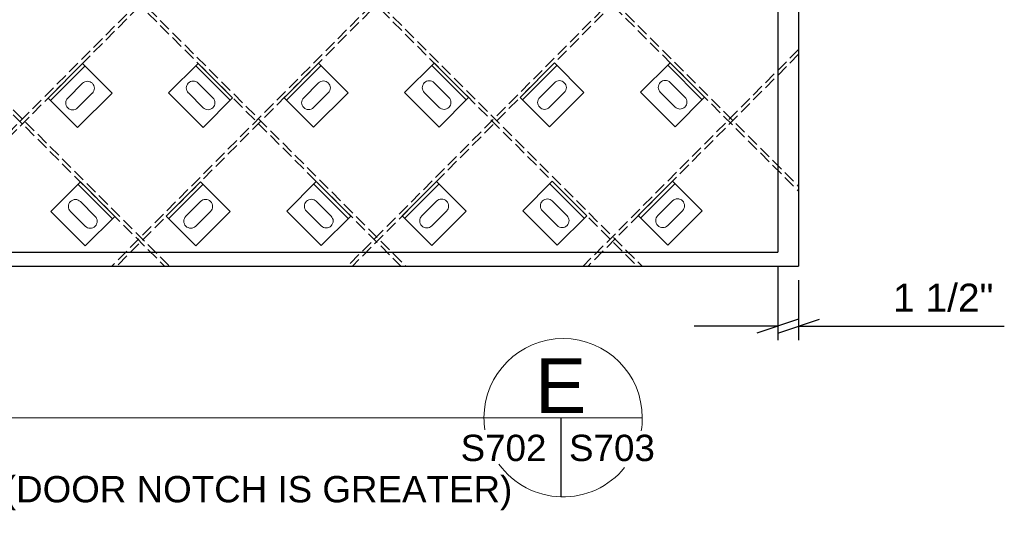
# Model space of a CAD drawing. Header units: inches. Extents: x -169 to 606, y -583 to 99.
# Tile 3 of 18: x -72 to -1, y -264 to -228. Entities that reach past the tile are written whole.
import ezdxf

# ---------------------------------------------------------------- set-up
doc = ezdxf.new("R2010")
doc.units = ezdxf.units.IN
doc.header["$LTSCALE"] = 2
doc.header["$MEASUREMENT"] = 0
doc.linetypes.add('DGN Style 3', pattern=[0.621993, 0.444281, -0.177712])
for name, color, linetype, lineweight in [('G-ANN-TTLB', 7, 'Continuous', 0), ('G-ANNO-DIM', 1, 'Continuous', 0), ('G-ANNO-TEXT', 7, 'Continuous', 30), ('S-BRAC-DIA~', 5, 'Continuous', 30), ('S-FSTN-MISC', 12, 'Continuous', 13), ('S-STIF-LONG', 3, 'Continuous', 30), ('S-STIF-TRAN', 3, 'Continuous', 30)]:
    doc.layers.add(name, color=color, linetype=linetype, lineweight=lineweight)
doc.styles.add("3 4 1'-0", font='arial.ttf', dxfattribs={"height": 2})
doc.styles.get("Standard").update_dxf_attribs({"font": 'txt.shx'})
doc.styles.add('TITLE20', font='simplex.shx', dxfattribs={"height": 5000})
doc.dimstyles.new("3 4 1'-0", dxfattribs={"dimtxt": 2, "dimasz": 3, "dimexe": 1, "dimexo": 1, "dimgap": 1, "dimtad": 1, "dimdec": 4, "dimzin": 15, "dimdsep": 46, "dimlunit": 4, "dimtxsty": "3 4 1'-0", "dimcen": 0.09, "dimadec": 4, "dimazin": 3, "dimtfac": 1, "dimtdec": 4, "dimtofl": 0, "dimtmove": 0, "dimatfit": 3, "dimfxl": 1, "dimfrac": 2, "dimtolj": 1, "dimtzin": 15, "dimarcsym": 0})

# ---------------------------------------------------------------- blocks, each defined once
blk = doc.blocks.new('_Oblique_0.3')
at = {"color": 0, "linetype": 'ByBlock', "lineweight": -2}
for p, q in [((0, 0), (-1, 0)), ((0.5, 0.167), (-0.5, -0.167))]:
    blk.add_line(p, q, dxfattribs=at)
blk = doc.blocks.new('*D1009')
at = {"layer": 'Defpoints', "color": 0, "lineweight": 13, "transparency": 16777216}
for p in [(-17.46, -244.565), (-15.96, -245.565), (-15.96, -249.872)]:
    blk.add_point(p, dxfattribs=at)
at = {"layer": 'G-ANNO-DIM', "color": 0, "lineweight": -2, "transparency": 16777216}
for p, q in [((-17.46, -245.565), (-17.46, -250.872)), ((-15.96, -246.565), (-15.96, -250.872)), ((-20.46, -249.872), (-23.46, -249.872)), ((-12.96, -249.872), (-1.189, -249.872))]:
    blk.add_line(p, q, dxfattribs=at)
at = {"layer": 'G-ANNO-DIM', "color": 0, "lineweight": -2, "transparency": 16777216, "xscale": 3, "yscale": 3, "zscale": 3}
blk.add_blockref('_Oblique_0.3', (-17.46, -249.872), dxfattribs=at)
at = {"layer": 'G-ANNO-DIM', "color": 0, "lineweight": -2, "transparency": 16777216, "xscale": 3, "yscale": 3, "zscale": 3, "rotation": 180}
blk.add_blockref('_Oblique_0.3', (-15.96, -249.872), dxfattribs=at)
at = {"layer": 'G-ANNO-DIM', "color": 0, "transparency": 16777216, "insert": (-5.575, -247.838), "char_height": 2, "attachment_point": 5, "style": "3 4 1'-0"}
blk.add_mtext('\\A1;1 1/2"', dxfattribs=at)
blk = doc.blocks.new('*U639')
at = {"layer": 'S-FSTN-MISC', "lineweight": 0}
for p, q in [((-0.53, 1.237), (0.53, 0.177)), ((-1.237, 0.53), (-0.177, -0.53))]:
    blk.add_line(p, q, dxfattribs=at)
blk.add_arc((-0.884, 0.884), 0.5, 45, 225, dxfattribs=at)
at = {"layer": 'S-FSTN-MISC', "lineweight": 0, "extrusion": (0, 0, -1)}
blk.add_arc((-0.177, -0.177), 0.5, 135, 315, dxfattribs=at)
blk = doc.blocks.new('*U638')
at = {"layer": 'G-ANNO-DIM', "color": 3}
blk.add_line((-1.75, 1.25), (1.75, 1.25), dxfattribs=at)
at = {"layer": 'G-ANNO-DIM', "color": 3, "flags": 128}
blk.add_lwpolyline([(-1.75, 1.5), (1.75, 1.5), (1.75, -1.5), (-1.75, -1.5), (-1.75, 1.5)], close=True, dxfattribs=at)
at = {"layer": 'S-FSTN-MISC', "lineweight": 0, "rotation": 45}
blk.add_blockref('*U639', (0.5, 0), dxfattribs=at)
blk = doc.blocks.new('*U651')
at = {"layer": 'S-FSTN-MISC', "lineweight": 0}
for p, q in [((-0.53, 1.237), (0.53, 0.177)), ((-1.237, 0.53), (-0.177, -0.53))]:
    blk.add_line(p, q, dxfattribs=at)
blk.add_arc((-0.884, 0.884), 0.5, 45, 225, dxfattribs=at)
at = {"layer": 'S-FSTN-MISC', "lineweight": 0, "extrusion": (0, 0, -1)}
blk.add_arc((-0.177, -0.177), 0.5, 135, 315, dxfattribs=at)
blk = doc.blocks.new('*U650')
at = {"layer": 'G-ANNO-DIM', "color": 3}
blk.add_line((-1.75, 1.25), (1.75, 1.25), dxfattribs=at)
at = {"layer": 'G-ANNO-DIM', "color": 3, "flags": 128}
blk.add_lwpolyline([(-1.75, 1.5), (1.75, 1.5), (1.75, -1.5), (-1.75, -1.5), (-1.75, 1.5)], close=True, dxfattribs=at)
at = {"layer": 'S-FSTN-MISC', "lineweight": 0, "rotation": 45}
blk.add_blockref('*U651', (0.5, 0), dxfattribs=at)
blk = doc.blocks.new('*U653')
at = {"layer": 'S-FSTN-MISC', "lineweight": 0}
for p, q in [((-0.53, 1.237), (0.53, 0.177)), ((-1.237, 0.53), (-0.177, -0.53))]:
    blk.add_line(p, q, dxfattribs=at)
blk.add_arc((-0.884, 0.884), 0.5, 45, 225, dxfattribs=at)
at = {"layer": 'S-FSTN-MISC', "lineweight": 0, "extrusion": (0, 0, -1)}
blk.add_arc((-0.177, -0.177), 0.5, 135, 315, dxfattribs=at)
blk = doc.blocks.new('*U652')
at = {"layer": 'G-ANNO-DIM', "color": 3}
blk.add_line((-1.75, 1.25), (1.75, 1.25), dxfattribs=at)
at = {"layer": 'G-ANNO-DIM', "color": 3, "flags": 128}
blk.add_lwpolyline([(-1.75, 1.5), (1.75, 1.5), (1.75, -1.5), (-1.75, -1.5), (-1.75, 1.5)], close=True, dxfattribs=at)
at = {"layer": 'S-FSTN-MISC', "lineweight": 0, "rotation": 45}
blk.add_blockref('*U653', (0.5, 0), dxfattribs=at)
blk = doc.blocks.new('*U661')
at = {"layer": 'S-FSTN-MISC', "lineweight": 0}
for p, q in [((-0.53, 1.237), (0.53, 0.177)), ((-1.237, 0.53), (-0.177, -0.53))]:
    blk.add_line(p, q, dxfattribs=at)
blk.add_arc((-0.884, 0.884), 0.5, 45, 225, dxfattribs=at)
at = {"layer": 'S-FSTN-MISC', "lineweight": 0, "extrusion": (0, 0, -1)}
blk.add_arc((-0.177, -0.177), 0.5, 135, 315, dxfattribs=at)
blk = doc.blocks.new('*U660')
at = {"layer": 'G-ANNO-DIM', "color": 3}
blk.add_line((-1.75, 1.25), (1.75, 1.25), dxfattribs=at)
at = {"layer": 'G-ANNO-DIM', "color": 3, "flags": 128}
blk.add_lwpolyline([(-1.75, 1.5), (1.75, 1.5), (1.75, -1.5), (-1.75, -1.5), (-1.75, 1.5)], close=True, dxfattribs=at)
at = {"layer": 'S-FSTN-MISC', "lineweight": 0, "rotation": 45}
blk.add_blockref('*U661', (0.5, 0), dxfattribs=at)
blk = doc.blocks.new('*U663')
at = {"layer": 'S-FSTN-MISC', "lineweight": 0}
for p, q in [((-0.53, 1.237), (0.53, 0.177)), ((-1.237, 0.53), (-0.177, -0.53))]:
    blk.add_line(p, q, dxfattribs=at)
blk.add_arc((-0.884, 0.884), 0.5, 45, 225, dxfattribs=at)
at = {"layer": 'S-FSTN-MISC', "lineweight": 0, "extrusion": (0, 0, -1)}
blk.add_arc((-0.177, -0.177), 0.5, 135, 315, dxfattribs=at)
blk = doc.blocks.new('*U662')
at = {"layer": 'G-ANNO-DIM', "color": 3}
blk.add_line((-1.75, 1.25), (1.75, 1.25), dxfattribs=at)
at = {"layer": 'G-ANNO-DIM', "color": 3, "flags": 128}
blk.add_lwpolyline([(-1.75, 1.5), (1.75, 1.5), (1.75, -1.5), (-1.75, -1.5), (-1.75, 1.5)], close=True, dxfattribs=at)
at = {"layer": 'S-FSTN-MISC', "lineweight": 0, "rotation": 45}
blk.add_blockref('*U663', (0.5, 0), dxfattribs=at)
blk = doc.blocks.new('*U667')
at = {"layer": 'S-FSTN-MISC', "lineweight": 0}
for p, q in [((-0.53, 1.237), (0.53, 0.177)), ((-1.237, 0.53), (-0.177, -0.53))]:
    blk.add_line(p, q, dxfattribs=at)
blk.add_arc((-0.884, 0.884), 0.5, 45, 225, dxfattribs=at)
at = {"layer": 'S-FSTN-MISC', "lineweight": 0, "extrusion": (0, 0, -1)}
blk.add_arc((-0.177, -0.177), 0.5, 135, 315, dxfattribs=at)
blk = doc.blocks.new('*U666')
at = {"layer": 'G-ANNO-DIM', "color": 3}
blk.add_line((-1.75, 1.25), (1.75, 1.25), dxfattribs=at)
at = {"layer": 'G-ANNO-DIM', "color": 3, "flags": 128}
blk.add_lwpolyline([(-1.75, 1.5), (1.75, 1.5), (1.75, -1.5), (-1.75, -1.5), (-1.75, 1.5)], close=True, dxfattribs=at)
at = {"layer": 'S-FSTN-MISC', "lineweight": 0, "rotation": 45}
blk.add_blockref('*U667', (0.5, 0), dxfattribs=at)
blk = doc.blocks.new('*U907')
at = {"layer": 'S-FSTN-MISC', "lineweight": 0}
for p, q in [((-0.53, 1.237), (0.53, 0.177)), ((-1.237, 0.53), (-0.177, -0.53))]:
    blk.add_line(p, q, dxfattribs=at)
blk.add_arc((-0.884, 0.884), 0.5, 45, 225, dxfattribs=at)
at = {"layer": 'S-FSTN-MISC', "lineweight": 0, "extrusion": (0, 0, -1)}
blk.add_arc((-0.177, -0.177), 0.5, 135, 315, dxfattribs=at)
blk = doc.blocks.new('*U906')
at = {"layer": 'G-ANNO-DIM', "color": 3}
blk.add_line((-1.75, 1.25), (1.75, 1.25), dxfattribs=at)
at = {"layer": 'G-ANNO-DIM', "color": 3, "flags": 128}
blk.add_lwpolyline([(-1.75, 1.5), (1.75, 1.5), (1.75, -1.5), (-1.75, -1.5), (-1.75, 1.5)], close=True, dxfattribs=at)
at = {"layer": 'S-FSTN-MISC', "lineweight": 0, "rotation": 45.00000000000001}
blk.add_blockref('*U907', (0.5, 0), dxfattribs=at)
blk = doc.blocks.new('*U931')
at = {"layer": 'S-FSTN-MISC', "lineweight": 0}
for p, q in [((-0.53, 1.237), (0.53, 0.177)), ((-1.237, 0.53), (-0.177, -0.53))]:
    blk.add_line(p, q, dxfattribs=at)
blk.add_arc((-0.884, 0.884), 0.5, 45, 225, dxfattribs=at)
at = {"layer": 'S-FSTN-MISC', "lineweight": 0, "extrusion": (0, 0, -1)}
blk.add_arc((-0.177, -0.177), 0.5, 135, 315, dxfattribs=at)
blk = doc.blocks.new('*U930')
at = {"layer": 'G-ANNO-DIM', "color": 3}
blk.add_line((-1.75, 1.25), (1.75, 1.25), dxfattribs=at)
at = {"layer": 'G-ANNO-DIM', "color": 3, "flags": 128}
blk.add_lwpolyline([(-1.75, 1.5), (1.75, 1.5), (1.75, -1.5), (-1.75, -1.5), (-1.75, 1.5)], close=True, dxfattribs=at)
at = {"layer": 'S-FSTN-MISC', "lineweight": 0, "rotation": 45.00000000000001}
blk.add_blockref('*U931', (0.5, 0), dxfattribs=at)
blk = doc.blocks.new('*U953')
at = {"layer": 'S-FSTN-MISC', "lineweight": 0}
for p, q in [((-0.53, 1.237), (0.53, 0.177)), ((-1.237, 0.53), (-0.177, -0.53))]:
    blk.add_line(p, q, dxfattribs=at)
blk.add_arc((-0.884, 0.884), 0.5, 45, 225, dxfattribs=at)
at = {"layer": 'S-FSTN-MISC', "lineweight": 0, "extrusion": (0, 0, -1)}
blk.add_arc((-0.177, -0.177), 0.5, 135, 315, dxfattribs=at)
blk = doc.blocks.new('*U952')
at = {"layer": 'G-ANNO-DIM', "color": 3}
blk.add_line((-1.75, 1.25), (1.75, 1.25), dxfattribs=at)
at = {"layer": 'G-ANNO-DIM', "color": 3, "flags": 128}
blk.add_lwpolyline([(-1.75, 1.5), (1.75, 1.5), (1.75, -1.5), (-1.75, -1.5), (-1.75, 1.5)], close=True, dxfattribs=at)
at = {"layer": 'S-FSTN-MISC', "lineweight": 0, "rotation": 45.00000000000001}
blk.add_blockref('*U953', (0.5, 0), dxfattribs=at)
blk = doc.blocks.new('*U973')
at = {"layer": 'S-FSTN-MISC', "lineweight": 0}
for p, q in [((-0.53, 1.237), (0.53, 0.177)), ((-1.237, 0.53), (-0.177, -0.53))]:
    blk.add_line(p, q, dxfattribs=at)
blk.add_arc((-0.884, 0.884), 0.5, 45, 225, dxfattribs=at)
at = {"layer": 'S-FSTN-MISC', "lineweight": 0, "extrusion": (0, 0, -1)}
blk.add_arc((-0.177, -0.177), 0.5, 135, 315, dxfattribs=at)
blk = doc.blocks.new('*U972')
at = {"layer": 'G-ANNO-DIM', "color": 3}
blk.add_line((-1.75, 1.25), (1.75, 1.25), dxfattribs=at)
at = {"layer": 'G-ANNO-DIM', "color": 3, "flags": 128}
blk.add_lwpolyline([(-1.75, 1.5), (1.75, 1.5), (1.75, -1.5), (-1.75, -1.5), (-1.75, 1.5)], close=True, dxfattribs=at)
at = {"layer": 'S-FSTN-MISC', "lineweight": 0, "rotation": 45.00000000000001}
blk.add_blockref('*U973', (0.5, 0), dxfattribs=at)
blk = doc.blocks.new('*U975')
at = {"layer": 'S-FSTN-MISC', "lineweight": 0}
for p, q in [((-0.53, 1.237), (0.53, 0.177)), ((-1.237, 0.53), (-0.177, -0.53))]:
    blk.add_line(p, q, dxfattribs=at)
blk.add_arc((-0.884, 0.884), 0.5, 45, 225, dxfattribs=at)
at = {"layer": 'S-FSTN-MISC', "lineweight": 0, "extrusion": (0, 0, -1)}
blk.add_arc((-0.177, -0.177), 0.5, 135, 315, dxfattribs=at)
blk = doc.blocks.new('*U974')
at = {"layer": 'G-ANNO-DIM', "color": 3}
blk.add_line((-1.75, 1.25), (1.75, 1.25), dxfattribs=at)
at = {"layer": 'G-ANNO-DIM', "color": 3, "flags": 128}
blk.add_lwpolyline([(-1.75, 1.5), (1.75, 1.5), (1.75, -1.5), (-1.75, -1.5), (-1.75, 1.5)], close=True, dxfattribs=at)
at = {"layer": 'S-FSTN-MISC', "lineweight": 0, "rotation": 45.00000000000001}
blk.add_blockref('*U975', (0.5, 0), dxfattribs=at)
blk = doc.blocks.new('*U977')
at = {"layer": 'S-FSTN-MISC', "lineweight": 0}
for p, q in [((-0.53, 1.237), (0.53, 0.177)), ((-1.237, 0.53), (-0.177, -0.53))]:
    blk.add_line(p, q, dxfattribs=at)
blk.add_arc((-0.884, 0.884), 0.5, 45, 225, dxfattribs=at)
at = {"layer": 'S-FSTN-MISC', "lineweight": 0, "extrusion": (0, 0, -1)}
blk.add_arc((-0.177, -0.177), 0.5, 135, 315, dxfattribs=at)
blk = doc.blocks.new('*U976')
at = {"layer": 'G-ANNO-DIM', "color": 3}
blk.add_line((-1.75, 1.25), (1.75, 1.25), dxfattribs=at)
at = {"layer": 'G-ANNO-DIM', "color": 3, "flags": 128}
blk.add_lwpolyline([(-1.75, 1.5), (1.75, 1.5), (1.75, -1.5), (-1.75, -1.5), (-1.75, 1.5)], close=True, dxfattribs=at)
at = {"layer": 'S-FSTN-MISC', "lineweight": 0, "rotation": 45.00000000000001}
blk.add_blockref('*U977', (0.5, 0), dxfattribs=at)

msp = doc.modelspace()

# ---------------------------------------------------------------- linework, layer by layer
at = {"layer": 'G-ANN-TTLB', "color": 7, "linetype": 'Continuous', "lineweight": 13}
msp.add_line((-139.37808, -256.44714, 36.01993), (-27.19138, -256.44714, 36.01993), dxfattribs=at)
at = {"layer": 'G-ANN-TTLB', "color": 7, "linetype": 'Continuous', "lineweight": 0}
for radius, start, end in [(5.68325, 0, 180), (5.68426, 180, 188.8691645), (5.68426, 350.56955, 0), (5.68426, 215.7518704, 321.0245309)]:
    msp.add_arc((-32.87463, -256.44714, 36.01993), radius, start, end, dxfattribs=at)
at = {"layer": 'G-ANNO-TEXT'}
for p, q in [((-17.46008, -70.07278, 36.01993), (-17.46008, -244.56528, 36.01993)), ((-160.71008, -244.56528, 36.01993), (-17.46008, -244.56528, 36.01993)), ((-33.04972, -256.44714, 36.01993), (-33.04972, -262.1287, 36.01993))]:
    msp.add_line(p, q, dxfattribs=at)
at = {"layer": 'S-BRAC-DIA~'}
for p in [(-15.96008, -69.07278, 36.01993), (-161.21008, -245.56528, 36.01993)]:
    msp.add_line(p, (-15.96008, -245.56528, 36.01993), dxfattribs=at)
at = {"layer": 'S-STIF-LONG', "color": 1, "linetype": 'DGN Style 3'}
for p, q in [((-161.21008, -94.58907, 36.01993), (-15.96008, -239.83907, 36.01993)), ((-161.21008, -94.94262, 36.01993), (-15.96008, -240.19262, 36.01993)), ((-161.21008, -111.55963, 36.01993), (-27.20443, -245.56528, 36.01993)), ((-161.21008, -111.91318, 36.01993), (-27.55799, -245.56528, 36.01993)), ((-161.21008, -128.53019, 36.01993), (-44.175, -245.56528, 36.01993)), ((-161.21008, -128.88374, 36.01993), (-44.52855, -245.56528, 36.01993)), ((-161.21008, -145.50075, 36.01993), (-61.14556, -245.56528, 36.01993)), ((-161.21008, -145.85431, 36.01993), (-61.49911, -245.56528, 36.01993))]:
    msp.add_line(p, q, dxfattribs=at)
at = {"layer": 'S-STIF-TRAN', "color": 30, "linetype": 'DGN Style 3'}
for p, q in [((-15.96008, -178.96162, 36.01993), (-82.21685, -245.56528, 36.01993)), ((-15.96008, -179.3161, 36.01993), (-81.86422, -245.56528, 36.01993)), ((-15.96008, -195.97666, 36.01993), (-65.29042, -245.56528, 36.01993)), ((-15.96008, -196.33114, 36.01993), (-64.93779, -245.56528, 36.01993)), ((-15.96008, -212.99171, 36.01993), (-48.364, -245.56528, 36.01993)), ((-15.96008, -213.34619, 36.01993), (-48.01136, -245.56528, 36.01993)), ((-15.96008, -230.00676, 36.01993), (-31.43757, -245.56528, 36.01993)), ((-15.96008, -230.36124, 36.01993), (-31.08494, -245.56528, 36.01993))]:
    msp.add_line(p, q, dxfattribs=at)

# ---------------------------------------------------------------- block references
at = {"layer": 'S-FSTN-MISC', "lineweight": 0}
for name, p, rotation in [('*U638', (-67.57054, -233.32362, 36.01993), 45), ('*U930', (-58.90844, -233.3067, 36.01993), 315), ('*U652', (-50.6221, -233.30149, 36.01993), 45), ('*U976', (-41.96, -233.28457, 36.01993), 315), ('*U662', (-33.67366, -233.27937, 36.01993), 45), ('*U906', (-25.01156, -233.26245, 36.01993), 315), ('*U952', (-67.37156, -241.81414, 36.01993), 315), ('*U650', (-59.08523, -241.80893, 36.01993), 45), ('*U974', (-50.42313, -241.79201, 36.01993), 315), ('*U660', (-42.13679, -241.7868, 36.01993), 45), ('*U972', (-33.47469, -241.76988, 36.01993), 315), ('*U666', (-25.18835, -241.76468, 36.01993), 45)]:
    msp.add_blockref(name, p, dxfattribs=dict(at, rotation=rotation))

# ---------------------------------------------------------------- texts
at = {"layer": 'G-ANN-TTLB', "color": 7, "linetype": 'Continuous', "lineweight": 0, "line_spacing_factor": 0.72, "style": 'TITLE20'}
for s, insert, char_height, attachment_point in [('\\fArial|b0|i0|c00|p39;E', (-33.04972, -254.14648, 36.01993), 3.9370079, 5), ('\\fArial|b0|i0|c00|p39;S702', (-37.15455, -259.58319, 36.01993), 1.8897638, 8), ('\\fArial|b0|i0|c00|p39;S703', (-29.3684, -259.58319, 36.01993), 1.8897638, 8)]:
    msp.add_mtext(s, dxfattribs=dict(at, insert=insert, char_height=char_height, attachment_point=attachment_point))
at = {"layer": 'G-ANN-TTLB', "color": 7, "linetype": 'Continuous', "lineweight": 0, "insert": (-87.56528, -263.08848, 36.01993), "char_height": 1.8897638, "attachment_point": 8, "line_spacing_factor": 0.72}
msp.add_mtext('\\fArial|b0|i0|c00|p39;NOTE: RIGHT DOOR PLATE ELEVATION IS SIMILAR (DOOR NOTCH IS GREATER)', dxfattribs=at)

# ---------------------------------------------------------------- dimensions: what is measured, and where the dimension line sits
at = {"layer": 'G-ANNO-DIM'}
dim = msp.add_linear_dim(base=(-15.96008, -249.87198, 36.01993), p1=(-17.46008, -244.56528, 36.01993), p2=(-15.96008, -245.56528, 36.01993), dimstyle="3 4 1'-0", override={"dimblk": '_Oblique_0.3'}, dxfattribs=at)
dim.commit()
dim.dimension.update_dxf_attribs({"geometry": '*D1009', "text_midpoint": (-5.57468, -249.87198, 36.01993), "dimtype": 160})

doc.saveas('drawing.dxf')
